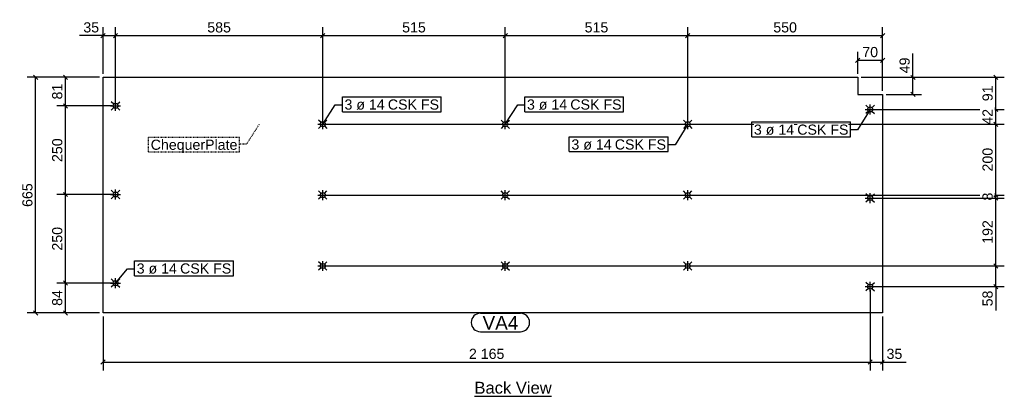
# Model space of a CAD drawing. Header units: millimetres. Extents: x 30 to 21429, y 42 to 1108.
# Tile 2 of 3: x 8662 to 11441, y 45 to 1108. Entities that reach past the tile are written whole.
import ezdxf

# ---------------------------------------------------------------- set-up
doc = ezdxf.new("R2010")
doc.units = ezdxf.units.MM
doc.linetypes.add('DXK_LINE_DOT2', pattern=[3.9198, 1.9599, -1.9599])
doc.styles.add('Arial', font='ARIAL.TTF', dxfattribs={"height": 0.2})

# ---------------------------------------------------------------- blocks, each defined once
blk = doc.blocks.new('Unknown-3627783-12 - 1229')
at = {"color": 6, "linetype": 'Continuous'}
blk.add_line((9945.4, 45), (10163.2, 45), dxfattribs=at)
at = {"color": 0, "linetype": 'Continuous'}
blk.add_wipeout([(10163.2, 52.5), (10163.2, 87.5), (9945.4, 87.5), (9945.4, 52.5)], dxfattribs=at)
at = {"color": 6, "linetype": 'Continuous', "style": 'Arial'}
blk.add_text('Back View', height=33.43, dxfattribs=at).set_placement((9945.4, 52.5))
blk = doc.blocks.new('Bolt-3627783-1232 - 1229')
at = {"color": 96, "linetype": 'Continuous'}
for p, q in [((11057.3, 859.4), (11050.3, 866.4)), ((11062.2, 840.5), (11062.2, 868.5)), ((11067.1, 859.4), (11074.1, 866.4)), ((11048.2, 854.5), (11076.2, 854.5)), ((11057.3, 849.6), (11050.3, 842.6)), ((11067.1, 849.6), (11074.1, 842.6)), ((11057.3, 609.4), (11050.3, 616.4)), ((11062.2, 590.5), (11062.2, 618.5)), ((11067.1, 609.4), (11074.1, 616.4)), ((11048.2, 604.5), (11076.2, 604.5)), ((11057.3, 599.6), (11050.3, 592.6)), ((11067.1, 599.6), (11074.1, 592.6)), ((11057.3, 359.4), (11050.3, 366.4)), ((11062.2, 340.5), (11062.2, 368.5)), ((11067.1, 359.4), (11074.1, 366.4)), ((11048.2, 354.5), (11076.2, 354.5)), ((11057.3, 349.6), (11050.3, 342.6)), ((11067.1, 349.6), (11074.1, 342.6))]:
    blk.add_line(p, q, dxfattribs=at)
for centre in [(11062.2, 854.5), (11062.2, 604.5), (11062.2, 354.5)]:
    blk.add_circle(centre, 7, dxfattribs=at)
blk = doc.blocks.new('Part-3627783-1230 - 1229')
at = {"color": 30, "linetype": 'Continuous'}
for p, q in [((8897.2, 280.3), (8897.2, 945.3)), ((8897.2, 945.3), (11027.2, 945.3)), ((11027.2, 945.3), (11027.2, 896.8)), ((11027.2, 896.8), (11097.2, 896.8)), ((11097.2, 896.8), (11097.2, 280.3)), ((11097.2, 280.3), (8897.2, 280.3))]:
    blk.add_line(p, q, dxfattribs=at)
blk = doc.blocks.new('Bolt-3627783-1231 - 1229')
at = {"color": 96, "linetype": 'Continuous'}
for p, q in [((8918.2, 864.5), (8946.2, 864.5)), ((8927.3, 869.4), (8920.3, 876.4)), ((8932.2, 850.5), (8932.2, 878.5)), ((8937.1, 869.4), (8944.1, 876.4)), ((8927.3, 859.6), (8920.3, 852.6)), ((8937.1, 859.6), (8944.1, 852.6)), ((8918.2, 614.5), (8946.2, 614.5)), ((8927.3, 619.4), (8920.3, 626.4)), ((8932.2, 600.5), (8932.2, 628.5)), ((8937.1, 619.4), (8944.1, 626.4)), ((8927.3, 609.6), (8920.3, 602.6)), ((8937.1, 609.6), (8944.1, 602.6)), ((8918.2, 364.5), (8946.2, 364.5)), ((8927.3, 369.4), (8920.3, 376.4)), ((8932.2, 350.5), (8932.2, 378.5)), ((8937.1, 369.4), (8944.1, 376.4)), ((8927.3, 359.6), (8920.3, 352.6)), ((8937.1, 359.6), (8944.1, 352.6))]:
    blk.add_line(p, q, dxfattribs=at)
for centre in [(8932.2, 864.5), (8932.2, 614.5), (8932.2, 364.5)]:
    blk.add_circle(centre, 7, dxfattribs=at)
blk = doc.blocks.new('Bolt-3627783-1233 - 1229')
at = {"color": 96, "linetype": 'Continuous'}
for p, q in [((10533.2, 812.8), (10561.2, 812.8)), ((10542.3, 817.7), (10535.3, 824.7)), ((10542.3, 807.9), (10535.3, 800.9)), ((10547.2, 798.8), (10547.2, 826.8)), ((10552.1, 817.7), (10559.1, 824.7)), ((10552.1, 807.9), (10559.1, 800.9)), ((10533.2, 612.8), (10561.2, 612.8)), ((10542.3, 617.7), (10535.3, 624.7)), ((10547.2, 598.8), (10547.2, 626.8)), ((10552.1, 617.7), (10559.1, 624.7)), ((10542.3, 607.9), (10535.3, 600.9)), ((10552.1, 607.9), (10559.1, 600.9)), ((10542.3, 417.7), (10535.3, 424.7)), ((10547.2, 398.8), (10547.2, 426.8)), ((10552.1, 417.7), (10559.1, 424.7)), ((10533.2, 412.8), (10561.2, 412.8)), ((10542.3, 407.9), (10535.3, 400.9)), ((10552.1, 407.9), (10559.1, 400.9))]:
    blk.add_line(p, q, dxfattribs=at)
for centre in [(10547.2, 812.8), (10547.2, 612.8), (10547.2, 412.8)]:
    blk.add_circle(centre, 7, dxfattribs=at)
blk = doc.blocks.new('Bolt-3627783-1234 - 1229')
at = {"color": 96, "linetype": 'Continuous'}
for p, q in [((10018.2, 812.8), (10046.2, 812.8)), ((10027.3, 817.7), (10020.3, 824.7)), ((10027.3, 807.9), (10020.3, 800.9)), ((10032.2, 798.8), (10032.2, 826.8)), ((10037.1, 817.7), (10044.1, 824.7)), ((10037.1, 807.9), (10044.1, 800.9)), ((10018.2, 612.8), (10046.2, 612.8)), ((10027.3, 617.7), (10020.3, 624.7)), ((10032.2, 598.8), (10032.2, 626.8)), ((10037.1, 617.7), (10044.1, 624.7)), ((10027.3, 607.9), (10020.3, 600.9)), ((10037.1, 607.9), (10044.1, 600.9)), ((10027.3, 417.7), (10020.3, 424.7)), ((10032.2, 398.8), (10032.2, 426.8)), ((10037.1, 417.7), (10044.1, 424.7)), ((10018.2, 412.8), (10046.2, 412.8)), ((10027.3, 407.9), (10020.3, 400.9)), ((10037.1, 407.9), (10044.1, 400.9))]:
    blk.add_line(p, q, dxfattribs=at)
for centre in [(10032.2, 812.8), (10032.2, 612.8), (10032.2, 412.8)]:
    blk.add_circle(centre, 7, dxfattribs=at)
blk = doc.blocks.new('Bolt-3627783-1235 - 1229')
at = {"color": 96, "linetype": 'Continuous'}
for p, q in [((9503.2, 812.8), (9531.2, 812.8)), ((9512.3, 817.7), (9505.3, 824.7)), ((9512.3, 807.9), (9505.3, 800.9)), ((9517.2, 798.8), (9517.2, 826.8)), ((9522.1, 817.7), (9529.1, 824.7)), ((9522.1, 807.9), (9529.1, 800.9)), ((9503.2, 612.8), (9531.2, 612.8)), ((9512.3, 617.7), (9505.3, 624.7)), ((9517.2, 598.8), (9517.2, 626.8)), ((9522.1, 617.7), (9529.1, 624.7)), ((9512.3, 607.9), (9505.3, 600.9)), ((9522.1, 607.9), (9529.1, 600.9)), ((9512.3, 417.7), (9505.3, 424.7)), ((9517.2, 398.8), (9517.2, 426.8)), ((9522.1, 417.7), (9529.1, 424.7)), ((9503.2, 412.8), (9531.2, 412.8)), ((9512.3, 407.9), (9505.3, 400.9)), ((9522.1, 407.9), (9529.1, 400.9))]:
    blk.add_line(p, q, dxfattribs=at)
for centre in [(9517.2, 812.8), (9517.2, 612.8), (9517.2, 412.8)]:
    blk.add_circle(centre, 7, dxfattribs=at)
blk = doc.blocks.new('StraightDimension-3627783-1375 - 1229')
at = {"color": 7, "linetype": 'Continuous'}
for p, q in [((8932.2, 874.5), (8932.2, 1086.8)), ((9517.2, 822.8), (9517.2, 1086.8)), ((8938.2, 1068.8), (8926.2, 1056.8)), ((8932.2, 1062.8), (9517.2, 1062.8)), ((9511.2, 1056.8), (9523.2, 1068.8))]:
    blk.add_line(p, q, dxfattribs=at)
at = {"color": 0}
blk.add_wipeout([(9264.1, 1065.8), (9264.1, 1107.8), (9185.3, 1107.8), (9185.3, 1065.8)], dxfattribs=at)
at = {"color": 96, "style": 'Arial'}
blk.add_text('585', height=28.65, dxfattribs=at).set_placement((9191.3, 1071.8))
blk = doc.blocks.new('StraightDimension-3627783-3418 - 1229')
at = {"color": 7, "linetype": 'Continuous'}
for p, q in [((8922.2, 614.5), (8767.1, 614.5)), ((8797.1, 608.5), (8785.1, 620.5)), ((8791.1, 364.5), (8791.1, 614.5)), ((8922.2, 364.5), (8767.1, 364.5)), ((8785.1, 370.5), (8797.1, 358.5))]:
    blk.add_line(p, q, dxfattribs=at)
at = {"color": 0}
blk.add_wipeout([(8788.1, 528.9), (8746.1, 528.9), (8746.1, 450.2), (8788.1, 450.2)], dxfattribs=at)
at = {"color": 96, "style": 'Arial'}
blk.add_text('250', height=28.65, rotation=90.0002, dxfattribs=at).set_placement((8782.1, 456.2))
blk = doc.blocks.new('StraightDimension-3627783-1410 - 1229')
at = {"color": 7, "linetype": 'Continuous'}
for p, q in [((11037.2, 945.3), (11440.8, 945.3)), ((11422.8, 939.3), (11410.8, 951.3)), ((11416.8, 854.5), (11416.8, 945.3)), ((11072.2, 854.5), (11440.8, 854.5)), ((11410.8, 860.5), (11422.8, 848.5))]:
    blk.add_line(p, q, dxfattribs=at)
at = {"color": 0}
blk.add_wipeout([(11413.8, 928.1), (11371.8, 928.1), (11371.8, 871.7), (11413.8, 871.7)], dxfattribs=at)
at = {"color": 96, "style": 'Arial'}
blk.add_text('91', height=28.65, rotation=90.0002, dxfattribs=at).set_placement((11407.8, 877.7))
blk = doc.blocks.new('StraightDimension-3627783-3419 - 1229')
at = {"color": 7, "linetype": 'Continuous'}
for p, q in [((8922.2, 364.5), (8767.1, 364.5)), ((8797.1, 358.5), (8785.1, 370.5)), ((8791.1, 280.3), (8791.1, 364.5)), ((8887.2, 280.3), (8767.1, 280.3)), ((8785.1, 286.3), (8797.1, 274.3))]:
    blk.add_line(p, q, dxfattribs=at)
at = {"color": 0}
blk.add_wipeout([(8788.1, 350.6), (8746.1, 350.6), (8746.1, 294.2), (8788.1, 294.2)], dxfattribs=at)
at = {"color": 96, "style": 'Arial'}
blk.add_text('84', height=28.65, rotation=90.0002, dxfattribs=at).set_placement((8782.1, 300.2))
blk = doc.blocks.new('StraightDimension-3627783-1411 - 1229')
at = {"color": 7, "linetype": 'Continuous'}
for p, q in [((11072.2, 854.5), (11440.8, 854.5)), ((11410.8, 860.5), (11422.8, 848.5)), ((11416.8, 812.8), (11416.8, 854.5)), ((9527.2, 812.8), (11440.8, 812.8)), ((11422.8, 806.8), (11410.8, 818.8))]:
    blk.add_line(p, q, dxfattribs=at)
at = {"color": 0}
blk.add_wipeout([(11413.8, 861.9), (11371.8, 861.9), (11371.8, 805.4), (11413.8, 805.4)], dxfattribs=at)
at = {"color": 96, "style": 'Arial'}
blk.add_text('42', height=28.65, rotation=90.0002, dxfattribs=at).set_placement((11407.8, 811.4))
blk = doc.blocks.new('StraightDimension-3627783-1412 - 1229')
at = {"color": 7, "linetype": 'Continuous'}
for p, q in [((9527.2, 812.8), (11440.8, 812.8)), ((11422.8, 806.8), (11410.8, 818.8)), ((11416.8, 612.8), (11416.8, 812.8)), ((9527.2, 612.8), (11440.8, 612.8)), ((11410.8, 618.8), (11422.8, 606.8))]:
    blk.add_line(p, q, dxfattribs=at)
at = {"color": 0}
blk.add_wipeout([(11413.8, 752.1), (11371.8, 752.1), (11371.8, 673.4), (11413.8, 673.4)], dxfattribs=at)
at = {"color": 96, "style": 'Arial'}
blk.add_text('200', height=28.65, rotation=90.0002, dxfattribs=at).set_placement((11407.8, 679.4))
blk = doc.blocks.new('StraightDimension-3627783-1413 - 1229')
at = {"color": 7, "linetype": 'Continuous'}
for p, q in [((9527.2, 612.8), (11440.8, 612.8)), ((11410.8, 618.8), (11422.8, 606.8)), ((11416.8, 604.5), (11416.8, 612.8)), ((11072.2, 604.5), (11440.8, 604.5)), ((11422.8, 598.5), (11410.8, 610.5))]:
    blk.add_line(p, q, dxfattribs=at)
at = {"color": 0}
blk.add_wipeout([(11413.8, 625.8), (11371.8, 625.8), (11371.8, 591.5), (11413.8, 591.5)], dxfattribs=at)
at = {"color": 96, "style": 'Arial'}
blk.add_text('8', height=28.7, rotation=90.0002, dxfattribs=at).set_placement((11407.8, 597.5))
blk = doc.blocks.new('StraightDimension-3627783-1414 - 1229')
at = {"color": 7, "linetype": 'Continuous'}
for p, q in [((11072.2, 604.5), (11440.8, 604.5)), ((11422.8, 598.5), (11410.8, 610.5)), ((11416.8, 412.8), (11416.8, 604.5)), ((11410.8, 418.8), (11422.8, 406.8)), ((9527.2, 412.8), (11440.8, 412.8))]:
    blk.add_line(p, q, dxfattribs=at)
at = {"color": 0}
blk.add_wipeout([(11413.8, 548), (11371.8, 548), (11371.8, 469.3), (11413.8, 469.3)], dxfattribs=at)
at = {"color": 96, "style": 'Arial'}
blk.add_text('192', height=28.65, rotation=90.0002, dxfattribs=at).set_placement((11407.8, 475.3))
blk = doc.blocks.new('StraightDimension-3627783-1415 - 1229')
at = {"color": 7, "linetype": 'Continuous'}
for p, q in [((11422.8, 406.8), (11410.8, 418.8)), ((9527.2, 412.8), (11440.8, 412.8)), ((11416.8, 354.5), (11416.8, 412.8)), ((11072.2, 354.5), (11440.8, 354.5)), ((11410.8, 360.5), (11422.8, 348.5))]:
    blk.add_line(p, q, dxfattribs=at)
at = {"color": 0}
blk.add_wipeout([(11413.8, 349.3), (11371.8, 349.3), (11371.8, 292.8), (11413.8, 292.8)], dxfattribs=at)
at = {"color": 7, "linetype": 'Continuous'}
blk.add_line((11416.8, 354.5), (11416.8, 287.6), dxfattribs=at)
blk.add_line((11416.8, 354.5), (11416.8, 287.6), dxfattribs=at)
at = {"color": 96, "style": 'Arial'}
blk.add_text('58', height=28.65, rotation=90.0002, dxfattribs=at).set_placement((11407.8, 298.8))
blk = doc.blocks.new('StraightDimension-3627783-1372 - 1229')
at = {"color": 7, "linetype": 'Continuous'}
for p, q in [((10547.2, 822.8), (10547.2, 1086.8)), ((11097.2, 906.8), (11097.2, 1086.8)), ((10553.2, 1068.8), (10541.2, 1056.8)), ((10547.2, 1062.8), (11097.2, 1062.8)), ((11091.2, 1056.8), (11103.2, 1068.8))]:
    blk.add_line(p, q, dxfattribs=at)
at = {"color": 0}
blk.add_wipeout([(10861.6, 1065.8), (10861.6, 1107.8), (10782.8, 1107.8), (10782.8, 1065.8)], dxfattribs=at)
at = {"color": 96, "style": 'Arial'}
blk.add_text('550', height=28.65, dxfattribs=at).set_placement((10788.8, 1071.8))
blk = doc.blocks.new('StraightDimension-3627783-1373 - 1229')
at = {"color": 7, "linetype": 'Continuous'}
for p, q in [((10032.2, 822.8), (10032.2, 1086.8)), ((10547.2, 822.8), (10547.2, 1086.8)), ((10038.2, 1068.8), (10026.2, 1056.8)), ((10032.2, 1062.8), (10547.2, 1062.8)), ((10541.2, 1056.8), (10553.2, 1068.8))]:
    blk.add_line(p, q, dxfattribs=at)
at = {"color": 0}
blk.add_wipeout([(10329.1, 1065.8), (10329.1, 1107.8), (10250.3, 1107.8), (10250.3, 1065.8)], dxfattribs=at)
at = {"color": 96, "style": 'Arial'}
blk.add_text('515', height=28.65, dxfattribs=at).set_placement((10256.3, 1071.8))
blk = doc.blocks.new('StraightDimension-3627783-1374 - 1229')
at = {"color": 7, "linetype": 'Continuous'}
for p, q in [((9517.2, 822.8), (9517.2, 1086.8)), ((10032.2, 822.8), (10032.2, 1086.8)), ((9523.2, 1068.8), (9511.2, 1056.8)), ((9517.2, 1062.8), (10032.2, 1062.8)), ((10026.2, 1056.8), (10038.2, 1068.8))]:
    blk.add_line(p, q, dxfattribs=at)
at = {"color": 0}
blk.add_wipeout([(9814.1, 1065.8), (9814.1, 1107.8), (9735.3, 1107.8), (9735.3, 1065.8)], dxfattribs=at)
at = {"color": 96, "style": 'Arial'}
blk.add_text('515', height=28.65, dxfattribs=at).set_placement((9741.3, 1071.8))
blk = doc.blocks.new('StraightDimension-3627783-1376 - 1229')
at = {"color": 7, "linetype": 'Continuous'}
for p, q in [((8897.2, 955.3), (8897.2, 1086.8)), ((8932.2, 874.5), (8932.2, 1086.8)), ((8891.2, 1056.8), (8903.2, 1068.8)), ((8897.2, 1062.8), (8932.2, 1062.8)), ((8938.2, 1068.8), (8926.2, 1056.8))]:
    blk.add_line(p, q, dxfattribs=at)
at = {"color": 0}
blk.add_wipeout([(8891.9, 1065.8), (8891.9, 1107.8), (8835.5, 1107.8), (8835.5, 1065.8)], dxfattribs=at)
at = {"color": 7, "linetype": 'Continuous'}
blk.add_line((8897.2, 1062.8), (8830.2, 1062.8), dxfattribs=at)
blk.add_line((8897.2, 1062.8), (8830.2, 1062.8), dxfattribs=at)
at = {"color": 96, "style": 'Arial'}
blk.add_text('35', height=28.65, dxfattribs=at).set_placement((8841.5, 1071.8))
blk = doc.blocks.new('StraightDimension-3627783-3417 - 1229')
at = {"color": 7, "linetype": 'Continuous'}
for p, q in [((8922.2, 864.5), (8767.1, 864.5)), ((8797.1, 858.5), (8785.1, 870.5)), ((8791.1, 614.5), (8791.1, 864.5)), ((8922.2, 614.5), (8767.1, 614.5)), ((8785.1, 620.5), (8797.1, 608.5))]:
    blk.add_line(p, q, dxfattribs=at)
at = {"color": 0}
blk.add_wipeout([(8788.1, 778.9), (8746.1, 778.9), (8746.1, 700.2), (8788.1, 700.2)], dxfattribs=at)
at = {"color": 96, "style": 'Arial'}
blk.add_text('250', height=28.65, rotation=90.0002, dxfattribs=at).set_placement((8782.1, 706.2))
blk = doc.blocks.new('StraightDimension-3627783-1393 - 1229')
at = {"color": 7, "linetype": 'Continuous'}
for p, q in [((11062.2, 344.5), (11062.2, 117.5)), ((11097.2, 270.3), (11097.2, 117.5)), ((11056.2, 135.5), (11068.2, 147.5)), ((11062.2, 141.5), (11097.2, 141.5)), ((11103.2, 147.5), (11091.2, 135.5))]:
    blk.add_line(p, q, dxfattribs=at)
at = {"color": 0}
blk.add_wipeout([(11158.9, 144.5), (11158.9, 186.5), (11102.4, 186.5), (11102.4, 144.5)], dxfattribs=at)
at = {"color": 7, "linetype": 'Continuous'}
blk.add_line((11097.2, 141.5), (11164.2, 141.5), dxfattribs=at)
blk.add_line((11097.2, 141.5), (11164.2, 141.5), dxfattribs=at)
at = {"color": 96, "style": 'Arial'}
blk.add_text('35', height=28.65, dxfattribs=at).set_placement((11108.4, 150.5))
blk = doc.blocks.new('StraightDimension-3627783-1394 - 1229')
at = {"color": 7, "linetype": 'Continuous'}
for p, q in [((11062.2, 344.5), (11062.2, 117.5)), ((8897.2, 270.3), (8897.2, 117.5)), ((8903.2, 147.5), (8891.2, 135.5)), ((8897.2, 141.5), (11062.2, 141.5)), ((11056.2, 135.5), (11068.2, 147.5))]:
    blk.add_line(p, q, dxfattribs=at)
at = {"color": 0}
blk.add_wipeout([(10035.7, 144.5), (10035.7, 186.5), (9923.7, 186.5), (9923.7, 144.5)], dxfattribs=at)
at = {"color": 96, "style": 'Arial'}
blk.add_text('2 165', height=28.65, dxfattribs=at).set_placement((9929.7, 150.5))
blk = doc.blocks.new('StraightDimension-3627783-1402 - 1229')
at = {"color": 7, "linetype": 'Continuous'}
for p, q in [((11027.2, 955.3), (11027.2, 1017.2)), ((11097.2, 906.8), (11097.2, 1017.2)), ((11033.2, 999.2), (11021.2, 987.2)), ((11027.2, 993.2), (11097.2, 993.2)), ((11091.2, 987.2), (11103.2, 999.2))]:
    blk.add_line(p, q, dxfattribs=at)
at = {"color": 0}
blk.add_wipeout([(11090.4, 996.2), (11090.4, 1038.2), (11034, 1038.2), (11034, 996.2)], dxfattribs=at)
at = {"color": 96, "style": 'Arial'}
blk.add_text('70', height=28.65, dxfattribs=at).set_placement((11040, 1002.2))
blk = doc.blocks.new('StraightDimension-3627783-1469 - 1229')
at = {"color": 7, "linetype": 'Continuous'}
for p, q in [((8887.2, 945.3), (8682.9, 945.3)), ((8712.9, 939.3), (8700.9, 951.3)), ((8706.9, 280.3), (8706.9, 945.3)), ((8887.2, 280.3), (8682.9, 280.3)), ((8700.9, 286.3), (8712.9, 274.3))]:
    blk.add_line(p, q, dxfattribs=at)
at = {"color": 0}
blk.add_wipeout([(8703.9, 652.1), (8661.9, 652.1), (8661.9, 573.4), (8703.9, 573.4)], dxfattribs=at)
at = {"color": 96, "style": 'Arial'}
blk.add_text('665', height=28.65, rotation=90.0002, dxfattribs=at).set_placement((8697.9, 579.4))
blk = doc.blocks.new('StraightDimension-3627783-3416 - 1229')
at = {"color": 7, "linetype": 'Continuous'}
for p, q in [((8887.2, 945.3), (8767.1, 945.3)), ((8797.1, 939.3), (8785.1, 951.3)), ((8791.1, 864.5), (8791.1, 945.3)), ((8922.2, 864.5), (8767.1, 864.5)), ((8785.1, 870.5), (8797.1, 858.5))]:
    blk.add_line(p, q, dxfattribs=at)
at = {"color": 0}
blk.add_wipeout([(8788.1, 933.1), (8746.1, 933.1), (8746.1, 876.7), (8788.1, 876.7)], dxfattribs=at)
at = {"color": 96, "style": 'Arial'}
blk.add_text('81', height=28.65, rotation=90.0002, dxfattribs=at).set_placement((8782.1, 882.7))
blk = doc.blocks.new('StraightDimension-3627783-3447 - 1229')
at = {"color": 7, "linetype": 'Continuous'}
for p, q in [((11037.2, 945.3), (11206.7, 945.3)), ((11176.7, 951.3), (11188.7, 939.3)), ((11182.7, 896.8), (11182.7, 945.3)), ((11107.2, 896.8), (11206.7, 896.8)), ((11188.7, 890.8), (11176.7, 902.8))]:
    blk.add_line(p, q, dxfattribs=at)
at = {"color": 0}
blk.add_wipeout([(11179.7, 1007), (11137.7, 1007), (11137.7, 950.5), (11179.7, 950.5)], dxfattribs=at)
at = {"color": 7, "linetype": 'Continuous'}
blk.add_line((11182.7, 945.3), (11182.7, 1012.3), dxfattribs=at)
blk.add_line((11182.7, 945.3), (11182.7, 1012.3), dxfattribs=at)
at = {"color": 96, "style": 'Arial'}
blk.add_text('49', height=28.65, rotation=90.0002, dxfattribs=at).set_placement((11173.7, 956.5))
blk = doc.blocks.new('Mark-3627783-1473 - 1229')
at = {"color": 0}
blk.add_wipeout([(10069.1, 233.3), (10069.1, 273.3), (9968.3, 273.3), (9968.3, 233.3)], dxfattribs=at)
blk.add_wipeout([(10069.1, 233.3), (10069.1, 273.3), (9968.3, 273.3), (9968.3, 233.3)], dxfattribs=at)
at = {"color": 7, "linetype": 'Continuous'}
for p, q in [((9962.3, 279.3), (10075.1, 279.3)), ((9962.3, 227.3), (10075.1, 227.3))]:
    blk.add_line(p, q, dxfattribs=at)
for centre, start, end in [((9962.3, 253.3), 90, 270), ((10075.1, 253.3), 270, 90)]:
    blk.add_arc(centre, 26, start, end, dxfattribs=at)
at = {"color": 96, "style": 'Arial'}
blk.add_text('VA4', height=38.2, dxfattribs=at).set_placement((9968.3, 233.3))
blk = doc.blocks.new('Mark-3627783-1474 - 1229')
at = {"color": 7, "linetype": 'Continuous'}
blk.add_line((8932.2, 364.5), (8966.1, 404.9), dxfattribs=at)
at = {"color": 0}
blk.add_wipeout([(9105.5, 391.4), (9105.5, 421.4), (8992.1, 421.4), (8992.1, 391.4)], dxfattribs=at)
blk.add_wipeout([(9105.5, 391.4), (9105.5, 421.4), (8992.1, 421.4), (8992.1, 391.4)], dxfattribs=at)
at = {"color": 7, "linetype": 'Continuous'}
for p, q in [((8986.1, 385.4), (8986.1, 427.4)), ((8966.1, 404.9), (8986.1, 404.9))]:
    blk.add_line(p, q, dxfattribs=at)
at = {"color": 96, "style": 'Arial'}
blk.add_text('3 ø 14', height=28.65, dxfattribs=at).set_placement((8992.1, 391.4))
at = {"color": 0}
blk.add_wipeout([(9258.9, 391.4), (9258.9, 421.4), (9114.5, 421.4), (9114.5, 391.4)], dxfattribs=at)
blk.add_wipeout([(9258.9, 391.4), (9258.9, 421.4), (9114.5, 421.4), (9114.5, 391.4)], dxfattribs=at)
at = {"color": 7, "linetype": 'Continuous'}
for p, q in [((8986.1, 427.4), (9264.9, 427.4)), ((9264.9, 385.4), (9264.9, 427.4)), ((8986.1, 385.4), (9264.9, 385.4))]:
    blk.add_line(p, q, dxfattribs=at)
at = {"color": 96, "style": 'Arial'}
blk.add_text('CSK FS', height=28.65, dxfattribs=at).set_placement((9114.5, 391.4))
blk = doc.blocks.new('Mark-3627783-1475 - 1229')
at = {"color": 7, "linetype": 'Continuous'}
blk.add_line((11062.2, 854.5), (11026.8, 796.7), dxfattribs=at)
at = {"color": 0}
blk.add_wipeout([(10847.4, 783.2), (10847.4, 813.2), (10734.1, 813.2), (10734.1, 783.2)], dxfattribs=at)
blk.add_wipeout([(10847.4, 783.2), (10847.4, 813.2), (10734.1, 813.2), (10734.1, 783.2)], dxfattribs=at)
at = {"color": 7, "linetype": 'Continuous'}
blk.add_line((10728.1, 777.2), (10728.1, 819.2), dxfattribs=at)
at = {"color": 96, "style": 'Arial'}
blk.add_text('3 ø 14', height=28.65, dxfattribs=at).set_placement((10734.1, 783.2))
at = {"color": 0}
blk.add_wipeout([(11000.8, 783.2), (11000.8, 813.2), (10856.4, 813.2), (10856.4, 783.2)], dxfattribs=at)
blk.add_wipeout([(11000.8, 783.2), (11000.8, 813.2), (10856.4, 813.2), (10856.4, 783.2)], dxfattribs=at)
at = {"color": 7, "linetype": 'Continuous'}
for p, q in [((10728.1, 819.2), (11006.8, 819.2)), ((11006.8, 777.2), (11006.8, 819.2)), ((11026.8, 796.7), (11006.8, 796.7)), ((10728.1, 777.2), (11006.8, 777.2))]:
    blk.add_line(p, q, dxfattribs=at)
at = {"color": 96, "style": 'Arial'}
blk.add_text('CSK FS', height=28.65, dxfattribs=at).set_placement((10856.4, 783.2))
blk = doc.blocks.new('Mark-3627783-1476 - 1229')
at = {"color": 7, "linetype": 'Continuous'}
blk.add_line((10547.2, 812.8), (10511.8, 754.9), dxfattribs=at)
at = {"color": 0}
blk.add_wipeout([(10332.4, 741.4), (10332.4, 771.4), (10219.1, 771.4), (10219.1, 741.4)], dxfattribs=at)
blk.add_wipeout([(10332.4, 741.4), (10332.4, 771.4), (10219.1, 771.4), (10219.1, 741.4)], dxfattribs=at)
at = {"color": 7, "linetype": 'Continuous'}
blk.add_line((10213.1, 735.4), (10213.1, 777.4), dxfattribs=at)
at = {"color": 96, "style": 'Arial'}
blk.add_text('3 ø 14', height=28.65, dxfattribs=at).set_placement((10219.1, 741.4))
at = {"color": 0}
blk.add_wipeout([(10485.8, 741.4), (10485.8, 771.4), (10341.4, 771.4), (10341.4, 741.4)], dxfattribs=at)
blk.add_wipeout([(10485.8, 741.4), (10485.8, 771.4), (10341.4, 771.4), (10341.4, 741.4)], dxfattribs=at)
at = {"color": 7, "linetype": 'Continuous'}
for p, q in [((10213.1, 777.4), (10491.8, 777.4)), ((10491.8, 735.4), (10491.8, 777.4)), ((10511.8, 754.9), (10491.8, 754.9)), ((10213.1, 735.4), (10491.8, 735.4))]:
    blk.add_line(p, q, dxfattribs=at)
at = {"color": 96, "style": 'Arial'}
blk.add_text('CSK FS', height=28.65, dxfattribs=at).set_placement((10341.4, 741.4))
blk = doc.blocks.new('Mark-3627783-1477 - 1229')
at = {"color": 7, "linetype": 'Continuous'}
blk.add_line((10032.2, 812.8), (10067.6, 867.6), dxfattribs=at)
at = {"color": 0}
blk.add_wipeout([(10206.9, 854.1), (10206.9, 884.1), (10093.6, 884.1), (10093.6, 854.1)], dxfattribs=at)
blk.add_wipeout([(10206.9, 854.1), (10206.9, 884.1), (10093.6, 884.1), (10093.6, 854.1)], dxfattribs=at)
at = {"color": 7, "linetype": 'Continuous'}
for p, q in [((10087.6, 848.1), (10087.6, 890.1)), ((10067.6, 867.6), (10087.6, 867.6))]:
    blk.add_line(p, q, dxfattribs=at)
at = {"color": 96, "style": 'Arial'}
blk.add_text('3 ø 14', height=28.65, dxfattribs=at).set_placement((10093.6, 854.1))
at = {"color": 0}
blk.add_wipeout([(10360.3, 854.1), (10360.3, 884.1), (10215.9, 884.1), (10215.9, 854.1)], dxfattribs=at)
blk.add_wipeout([(10360.3, 854.1), (10360.3, 884.1), (10215.9, 884.1), (10215.9, 854.1)], dxfattribs=at)
at = {"color": 7, "linetype": 'Continuous'}
for p, q in [((10087.6, 890.1), (10366.3, 890.1)), ((10366.3, 848.1), (10366.3, 890.1)), ((10087.6, 848.1), (10366.3, 848.1))]:
    blk.add_line(p, q, dxfattribs=at)
at = {"color": 96, "style": 'Arial'}
blk.add_text('CSK FS', height=28.65, dxfattribs=at).set_placement((10215.9, 854.1))
blk = doc.blocks.new('Mark-3627783-1478 - 1229')
at = {"color": 7, "linetype": 'Continuous'}
blk.add_line((9517.2, 812.8), (9552.6, 867.6), dxfattribs=at)
at = {"color": 0}
blk.add_wipeout([(9691.9, 854.1), (9691.9, 884.1), (9578.6, 884.1), (9578.6, 854.1)], dxfattribs=at)
blk.add_wipeout([(9691.9, 854.1), (9691.9, 884.1), (9578.6, 884.1), (9578.6, 854.1)], dxfattribs=at)
at = {"color": 7, "linetype": 'Continuous'}
for p, q in [((9572.6, 848.1), (9572.6, 890.1)), ((9552.6, 867.6), (9572.6, 867.6))]:
    blk.add_line(p, q, dxfattribs=at)
at = {"color": 96, "style": 'Arial'}
blk.add_text('3 ø 14', height=28.65, dxfattribs=at).set_placement((9578.6, 854.1))
at = {"color": 0}
blk.add_wipeout([(9845.3, 854.1), (9845.3, 884.1), (9700.9, 884.1), (9700.9, 854.1)], dxfattribs=at)
blk.add_wipeout([(9845.3, 854.1), (9845.3, 884.1), (9700.9, 884.1), (9700.9, 854.1)], dxfattribs=at)
at = {"color": 7, "linetype": 'Continuous'}
for p, q in [((9572.6, 890.1), (9851.3, 890.1)), ((9851.3, 848.1), (9851.3, 890.1)), ((9572.6, 848.1), (9851.3, 848.1))]:
    blk.add_line(p, q, dxfattribs=at)
at = {"color": 96, "style": 'Arial'}
blk.add_text('CSK FS', height=28.65, dxfattribs=at).set_placement((9700.9, 854.1))
blk = doc.blocks.new('Mark-3627783-1479 - 1229')
at = {"color": 96, "linetype": 'DXK_LINE_DOT2'}
blk.add_line((9337.5, 812), (9302.1, 756.6), dxfattribs=at)
at = {"color": 0}
blk.add_wipeout([(9276.1, 740.6), (9276.1, 770.6), (9031.6, 770.6), (9031.6, 740.6)], dxfattribs=at)
blk.add_wipeout([(9276.1, 740.6), (9276.1, 770.6), (9031.6, 770.6), (9031.6, 740.6)], dxfattribs=at)
at = {"color": 96, "linetype": 'DXK_LINE_DOT2'}
for p, q in [((9025.6, 776.6), (9282.1, 776.6)), ((9025.6, 734.6), (9025.6, 776.6)), ((9282.1, 734.6), (9282.1, 776.6)), ((9302.1, 756.6), (9282.1, 756.6)), ((9025.6, 734.6), (9282.1, 734.6))]:
    blk.add_line(p, q, dxfattribs=at)
at = {"color": 96, "style": 'Arial'}
blk.add_text('ChequerPlate', height=28.652, dxfattribs=at).set_placement((9031.6, 740.6))

msp = doc.modelspace()

# ---------------------------------------------------------------- block references
for name in ['Part-3627783-1230 - 1229', 'Bolt-3627783-1231 - 1229', 'Bolt-3627783-1232 - 1229', 'Bolt-3627783-1235 - 1229', 'Bolt-3627783-1234 - 1229', 'Bolt-3627783-1233 - 1229', 'Unknown-3627783-12 - 1229']:
    msp.add_blockref(name, (0, 0))

# ---------------------------------------------------------------- next in the draw order: block references
for name in ['StraightDimension-3627783-1375 - 1229', 'StraightDimension-3627783-1410 - 1229', 'StraightDimension-3627783-3418 - 1229']:
    msp.add_blockref(name, (0, 0))

# ---------------------------------------------------------------- next in the draw order: block references
for name in ['StraightDimension-3627783-1376 - 1229', 'StraightDimension-3627783-1411 - 1229', 'Mark-3627783-1479 - 1229', 'StraightDimension-3627783-3419 - 1229']:
    msp.add_blockref(name, (0, 0))

# ---------------------------------------------------------------- next in the draw order: block references
for name in ['StraightDimension-3627783-3417 - 1229', 'StraightDimension-3627783-1412 - 1229', 'Mark-3627783-1474 - 1229']:
    msp.add_blockref(name, (0, 0))

# ---------------------------------------------------------------- next in the draw order: block references
for name in ['StraightDimension-3627783-1372 - 1229', 'StraightDimension-3627783-1413 - 1229']:
    msp.add_blockref(name, (0, 0))

# ---------------------------------------------------------------- next in the draw order: block references
for name in ['StraightDimension-3627783-1373 - 1229', 'StraightDimension-3627783-1402 - 1229', 'Mark-3627783-1475 - 1229', 'StraightDimension-3627783-1414 - 1229']:
    msp.add_blockref(name, (0, 0))

# ---------------------------------------------------------------- next in the draw order: block references
for name in ['StraightDimension-3627783-1374 - 1229', 'StraightDimension-3627783-3447 - 1229', 'Mark-3627783-1476 - 1229', 'StraightDimension-3627783-1415 - 1229']:
    msp.add_blockref(name, (0, 0))

# ---------------------------------------------------------------- next in the draw order: block references
for name in ['Mark-3627783-1478 - 1229', 'Mark-3627783-1477 - 1229', 'StraightDimension-3627783-1393 - 1229']:
    msp.add_blockref(name, (0, 0))

# ---------------------------------------------------------------- next in the draw order: block references
msp.add_blockref('StraightDimension-3627783-1394 - 1229', (0, 0))

# ---------------------------------------------------------------- next in the draw order: block references
for name in ['StraightDimension-3627783-1469 - 1229', 'Mark-3627783-1473 - 1229']:
    msp.add_blockref(name, (0, 0))

# ---------------------------------------------------------------- next in the draw order: block references
msp.add_blockref('StraightDimension-3627783-3416 - 1229', (0, 0))

doc.saveas('drawing.dxf')
